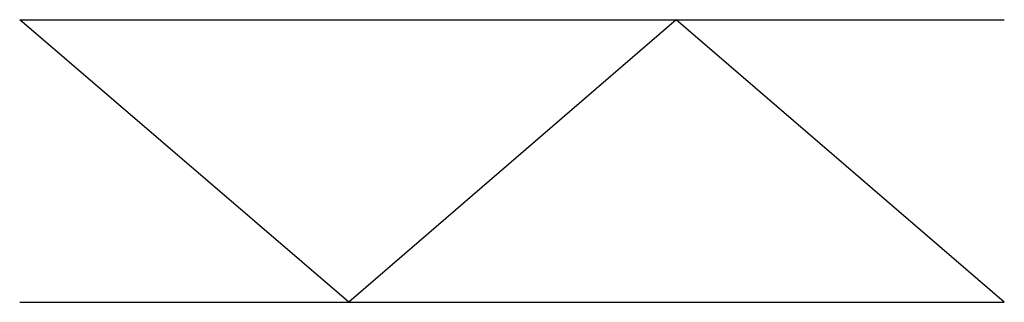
# Model space of a CAD drawing. Header units: millimetres. Extents: x -1905 to -95, y 0 to 520.
import ezdxf

# ---------------------------------------------------------------- set-up
doc = ezdxf.new("R2010")
doc.units = ezdxf.units.MM

msp = doc.modelspace()

# ---------------------------------------------------------------- linework, layer by layer
for p, q in [((-1300, 0), (-1905, 520)), ((-1300, 0, -750), (-1905, 520, -750)), ((-1905, 520, -750), (-1300, 520)), ((-698.33334, 520), (-1300, 0)), ((-698.33334, 520, -750), (-1300, 0, -750)), ((-1300, 520), (-698.33334, 520, -750)), ((-95, 0), (-698.33334, 520)), ((-95, 0, -750), (-698.33334, 520, -750)), ((-698.33334, 520, -750), (-95, 520)), ((-1905, 0, -750), (-1300, 0)), ((-1300, 0), (-698.33334, 0, -750)), ((-698.33334, 0, -750), (-95, 0))]:
    msp.add_line(p, q)

doc.saveas('drawing.dxf')
